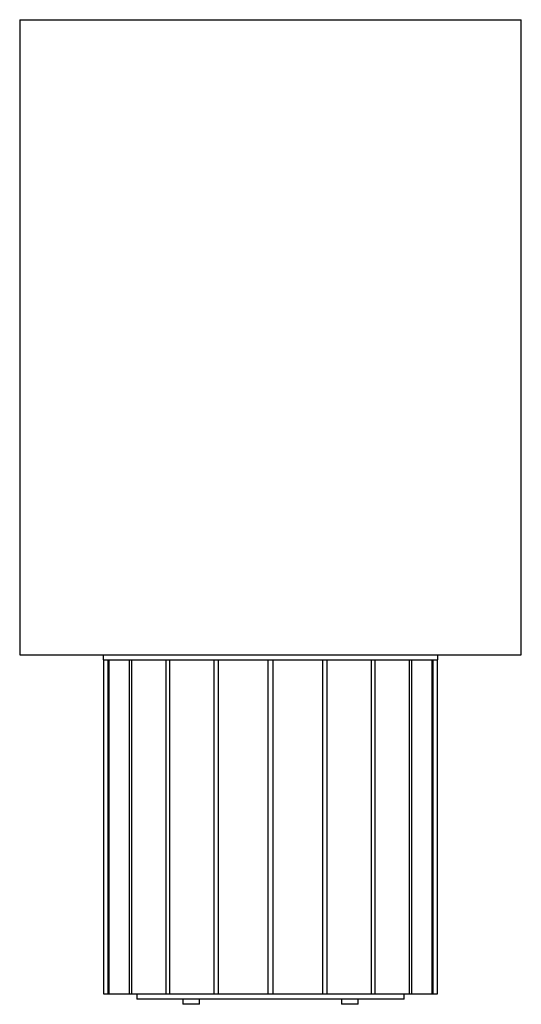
# Paper-space layout '_Frontal' of a CAD drawing. Header units: millimetres. Extents: x -150 to 150, y -6 to 583.
import ezdxf

# ---------------------------------------------------------------- set-up
doc = ezdxf.new("R2010")
doc.units = ezdxf.units.MM

psp = doc.layouts.new('_Frontal')

# ---------------------------------------------------------------- linework, layer by layer
at = {"color": 7, "linetype": 'Continuous', "lineweight": 25}
for p, q in [((-150, 583.01), (-150, 203.01)), ((-150, 583.01), (150, 583.01)), ((150, 203.01), (150, 583.01)), ((-150, 203.01), (150, 203.01)), ((-100, 203), (-100, 200)), ((-100, 203), (100, 203)), ((-10, 203.01), (-10, 203)), ((10, 203), (10, 203.01)), ((100, 200), (100, 203)), ((-100, 200), (100, 200)), ((-99.77, 0), (-99.77, 200)), ((-97.3, 200), (-97.3, 0)), ((-96.56, 0), (-96.56, 200)), ((-84.54, 200), (-84.54, 0)), ((-82.88, 0), (-82.88, 200)), ((-62.61, 200), (-62.61, 0)), ((-60.21, 0), (-60.21, 200)), ((-33.9, 200), (-33.9, 0)), ((-31.03, 0), (-31.03, 200)), ((-1.52, 200), (-1.52, 0)), ((1.52, 0), (1.52, 200)), ((31.03, 200), (31.03, 0)), ((33.9, 0), (33.9, 200)), ((60.21, 200), (60.21, 0)), ((62.61, 0), (62.61, 200)), ((82.88, 200), (82.88, 0)), ((84.54, 0), (84.54, 200)), ((96.56, 200), (96.56, 0)), ((97.3, 0), (97.3, 200)), ((99.77, 200), (99.77, 0)), ((99.77, 0), (-99.77, 0)), ((-80, 0), (-80, -3)), ((80, -3), (80, 0)), ((80, -3), (-80, -3)), ((-52.5, -3), (-52.5, -6)), ((-42.5, -6), (-42.5, -3)), ((42.5, -3), (42.5, -6)), ((52.5, -6), (52.5, -3)), ((-42.5, -6), (-52.5, -6)), ((52.5, -6), (42.5, -6))]:
    psp.add_line(p, q, dxfattribs=at)

doc.saveas('drawing.dxf')
